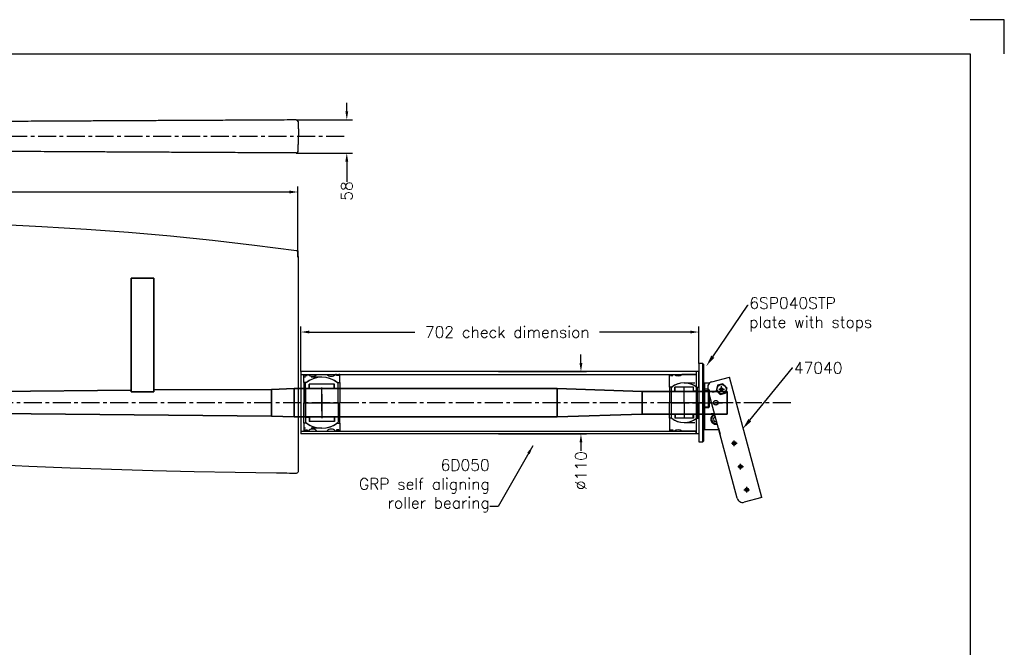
# Model space of a CAD drawing. Header units: millimetres. Extents: x 4480 to 7900, y 2154 to 4554.
# Tile 5 of 5: x 6163 to 7900, y 3447 to 4554. Entities that reach past the tile are written whole.
import ezdxf
from ezdxf import colors
from ezdxf.entities.mleader import LeaderData, LeaderLine
from ezdxf.math import Vec2, Vec3

# ---------------------------------------------------------------- set-up
doc = ezdxf.new("R2010")
doc.units = ezdxf.units.MM
doc.header["$MEASUREMENT"] = 0
doc.header["$PDMODE"] = 34
doc.header["$PDSIZE"] = 5
doc.linetypes.add('CENTER', pattern=[50.8, 31.75, -6.35, 6.35, -6.35])
doc.linetypes.add('HIDDEN', pattern=[9.525, 6.35, -3.175])
doc.layers.get('0').update_dxf_attribs({"linetype": 'CONTINUOUS'})
doc.layers.get('DEFPOINTS').update_dxf_attribs({"linetype": 'CONTINUOUS'})
for name, color, linetype in [('Bearings', 1, 'CONTINUOUS'), ('Blade', 1, 'CONTINUOUS'), ('CENTER', 8, 'CENTER'), ('RAMME', 7, 'CONTINUOUS')]:
    doc.layers.add(name, color=color, linetype=linetype)
doc.layers.add('DIMS', color=7, linetype='CONTINUOUS', lineweight=15)
doc.layers.add('STOCK', color=5, linetype='CONTINUOUS', lineweight=35)
doc.styles.add('ROMANS', font='romans')
doc.dimstyles.new('Text 20', dxfattribs={"dimtxt": 20, "dimasz": 15, "dimexe": 10, "dimexo": 0, "dimgap": 0, "dimtad": 0, "dimdsep": 46, "dimtxsty": 'ROMANS', "dimcen": 10, "dimazin": 2, "dimtfac": 0.65, "dimtofl": 0, "dimtmove": 0, "dimatfit": 0, "dimfxl": 1, "dimtolj": 1, "dimarcsym": 0})

# ---------------------------------------------------------------- blocks, each defined once
blk = doc.blocks.new('*D25')
at = {"layer": 'DEFPOINTS', "color": 0, "transparency": 16777216}
for p in [(6650.9, 4377.2), (6650.9, 4318.8), (6740, 4318.8)]:
    blk.add_point(p, dxfattribs=at)
at = {"layer": 'DIMS', "color": 0, "lineweight": -2, "transparency": 16777216}
for p, q in [((6740, 4392.2), (6740, 4407.2)), ((6650.9, 4377.2), (6750, 4377.2)), ((6650.9, 4318.8), (6750, 4318.8)), ((6740, 4303.8), (6740, 4267.9))]:
    blk.add_line(p, q, dxfattribs=at)
at = {"layer": 'DIMS', "color": 0, "transparency": 16777216}
for points in [[(6737.5, 4392.2), (6742.5, 4392.2), (6740, 4377.2)], [(6737.5, 4303.8), (6742.5, 4303.8), (6740, 4318.8)]]:
    blk.add_solid(points, dxfattribs=at)
at = {"layer": 'DIMS', "color": 0, "transparency": 16777216, "insert": (6740, 4251.7), "char_height": 20, "attachment_point": 5, "rotation": 90, "style": 'ROMANS'}
blk.add_mtext('\\A1;58', dxfattribs=at)
blk = doc.blocks.new('RUD33R-BLADE')
at = {"flags": 128}
blk.add_lwpolyline([(-531, 314.8), (-452.1, 311.1), (-373.2, 306.4), (-299, 300.8), (-224.8, 294.3), (-150.7, 286.7), (-76.8, 278), (-2.9, 268.3), (-2, 268.1), (-1.1, 268), (-0.6, 267.9, -0.026956), (0, 256.9), (0, 0), (0, -121.7, -0.417329), (-3, -124.7), (-5, -124.7), (-15, -124.6), (-19.6, -124.5), (-37.8, -124.3), (-110.6, -123.3), (-183.4, -121.9), (-256.3, -120.1), (-329.1, -118), (-401.9, -115.4), (-474.6, -112.4), (-547.4, -108.9)], format="xyb", dxfattribs=at)
at = {"layer": 'CENTER'}
blk.add_line((869.1, 0), (-1121.4, 0), dxfattribs=at)
blk = doc.blocks.new('Insert 100x90')
for p, q in [((-36, 32), (-50, 32)), ((-50, 32), (-50, 30)), ((-50, 30), (-48, 30)), ((-48, 26), (-50, 26)), ((-50, 26), (-50, 24)), ((-48, 30), (-48, 26)), ((-36, 27), (-36, 32)), ((-36, 32), (0, 32)), ((36, 32), (0, 32)), ((36, 27), (36, 32)), ((36, 32), (50, 32)), ((50, 30), (48, 30)), ((48, 30), (48, 26)), ((48, 26), (50, 26)), ((50, 32), (50, 30)), ((50, 26), (50, 24)), ((-50, -9), (-50, 9)), ((50, -9), (50, 9)), ((-50, -26), (-50, -24)), ((-48, -26), (-50, -26)), ((-50, -32), (-50, -30)), ((-50, -30), (-48, -30)), ((-36, -32), (-50, -32)), ((-48, -30), (-48, -26)), ((-36, -27), (-36, -32)), ((-36, -32), (0, -32)), ((36, -32), (0, -32)), ((36, -27), (36, -32)), ((36, -32), (50, -32)), ((48, -30), (48, -26)), ((48, -26), (50, -26)), ((50, -30), (48, -30)), ((50, -26), (50, -24)), ((50, -32), (50, -30))]:
    blk.add_line(p, q)
at = {"linetype": 'HIDDEN', "ltscale": 3}
for p, q in [((45, 0), (45, -32)), ((-45, 0), (-45, -32))]:
    blk.add_line(p, q, dxfattribs=at)
at = {"const_width": 1.2}
for points in [[(-49.9, 28.5, 1), (-48.6, 28.5, 1)], [(49.9, 28.5, -1), (48.6, 28.5, -1)], [(-49.9, -28.5, 1), (-48.6, -28.5, 1)], [(49.9, -28.5, -1), (48.6, -28.5, -1)]]:
    blk.add_lwpolyline(points, format="xyb", close=True, dxfattribs=at)
for centre, radius, start, end in [((-56.6, 16.5), 10, 311.4096, 48.5904), ((0, 0), 45, 143.1301, 216.8699), ((0, 0), 45, 323.1301, 36.8699), ((56.6, 16.5), 10, 131.4096, 228.5904), ((-56.6, -16.5), 10, 311.4096, 48.5904), ((56.6, -16.5), 10, 131.4096, 228.5904)]:
    blk.add_arc(centre, radius, start, end)
at = {"layer": 'CENTER'}
for p, q in [((0, 0), (0, 32)), ((0, 0), (-27, 0)), ((0, -32), (0, 0)), ((0, 0), (27, 0))]:
    blk.add_line(p, q, dxfattribs=at)
blk = doc.blocks.new('Ball-090-050')
for p, q in [((0, 29), (-34.4, 29)), ((-33, 22.5), (-33, -22.5)), ((-25.3, 22.5), (-33, 22.5)), ((-25, 22), (-33, 22)), ((-25.3, 29), (-25.3, 22.5)), ((-25, -22), (-25, 22)), ((0, 29), (34.4, 29)), ((25, -22), (25, 22)), ((25, 22), (33, 22)), ((25.2, 29), (25.2, 22.5)), ((25.2, 22.5), (33, 22.5)), ((33, 22.5), (33, -22.5)), ((0, -29), (-34.4, -29)), ((-25, -22), (-33, -22)), ((-25.3, -22.5), (-33, -22.5)), ((-25.3, -29), (-25.3, -22.5)), ((-25.3, -29), (0, -29)), ((25.2, -29), (0, -29)), ((0, -29), (34.4, -29)), ((25, -22), (33, -22)), ((25.2, -22.5), (33, -22.5)), ((25.2, -29), (25.2, -22.5))]:
    blk.add_line(p, q)
for start, end in [(139.876, 220.124), (319.876, 40.124)]:
    blk.add_arc((0, 0), 45, start, end)
at = {"layer": 'CENTER'}
for p in [(-15, 0), (0, 15), (15, 0), (0, -15)]:
    blk.add_line(p, (0, 0), dxfattribs=at)
blk = doc.blocks.new('*D28')
at = {"layer": 'DEFPOINTS', "color": 0, "transparency": 16777216}
for p in [(6658.9, 4003), (7360.9, 3947.3), (6658.9, 3933.3)]:
    blk.add_point(p, dxfattribs=at)
at = {"layer": 'DIMS', "color": 0, "lineweight": -2, "transparency": 16777216}
for p, q in [((6658.9, 3933.3), (6658.9, 4013)), ((7360.9, 3947.3), (7360.9, 4013)), ((6673.9, 4003), (6860.1, 4003)), ((7345.9, 4003), (7185.9, 4003))]:
    blk.add_line(p, q, dxfattribs=at)
at = {"layer": 'DIMS', "color": 0, "transparency": 16777216}
for points in [[(6673.9, 4005.5), (6673.9, 4000.5), (6658.9, 4003)], [(7345.9, 4005.5), (7345.9, 4000.5), (7360.9, 4003)]]:
    blk.add_solid(points, dxfattribs=at)
at = {"layer": 'DIMS', "color": 0, "transparency": 16777216, "insert": (7023, 4003), "char_height": 20, "attachment_point": 5, "style": 'ROMANS'}
blk.add_mtext('\\A1;702 check dimension', dxfattribs=at)
blk = doc.blocks.new('*D29')
at = {"layer": 'DEFPOINTS', "color": 0, "transparency": 16777216}
for p in [(4964, 4250), (6653.9, 4135.2), (4964, 4117.1)]:
    blk.add_point(p, dxfattribs=at)
at = {"layer": 'DIMS', "color": 0, "lineweight": -2, "transparency": 16777216}
for p, q in [((4964, 4117.1), (4964, 4260)), ((6653.9, 4135.2), (6653.9, 4260)), ((4979, 4250), (5817.2, 4250)), ((6638.9, 4250), (5884.8, 4250))]:
    blk.add_line(p, q, dxfattribs=at)
at = {"layer": 'DIMS', "color": 0, "transparency": 16777216}
for points in [[(4979, 4252.5), (4979, 4247.5), (4964, 4250)], [(6638.9, 4252.5), (6638.9, 4247.5), (6653.9, 4250)]]:
    blk.add_solid(points, dxfattribs=at)
at = {"layer": 'DIMS', "color": 0, "transparency": 16777216, "insert": (5851, 4250), "char_height": 20, "attachment_point": 5, "style": 'ROMANS'}
blk.add_mtext('\\A1;1690', dxfattribs=at)
blk = doc.blocks.new('47040BR-SV')
for p, q in [((167.2, 60.9), (-45.3, 4)), ((167.2, 60.9), (175.4, 30)), ((168.4, 17.7), (-24.8, -34)), ((-37.1, -27), (-45.3, 4)), ((-26.5, -0.5), (-33.5, -7.5)), ((-33.5, -7.5), (-30.9, -16.9)), ((-30.9, -16.9), (-21.5, -19.5)), ((-26.5, -0.5), (-17.1, -3.1)), ((-21.5, -19.5), (-14.5, -12.5)), ((-14.5, -12.5), (-17.1, -3.1)), ((45, -15.3), (55.5, -12.5)), ((47, -40), (47, -14.8)), ((-35, -40), (-35, -30.9)), ((25, -22.3), (25, -20.6)), ((25, -22.3), (29, -24.6)), ((29, -24.6), (33, -22.3)), ((33, -22.3), (33, -18.5)), ((-35, -40), (47, -40))]:
    blk.add_line(p, q)
for centre, radius in [((153.5, 34.5), 3.25), ((112.5, 23.5), 3.25), ((71.4, 12.5), 3.25), ((-24, -10), 8)]:
    blk.add_circle(centre, radius)
for centre, radius, start, end in [((165.8, 27.4), 10, 285, 15.0006), ((29, -20), 9, 192.6018, 17.3984), ((-27.4, -24.4), 10, 194.9978, 285.0001), ((29, -20), 7.5, 192.121, 17.8791)]:
    blk.add_arc(centre, radius, start, end)
for p in [(112.5, 23.5), (153.5, 34.5), (71.4, 12.5), (-24, -10)]:
    blk.add_point(p)
at = {"layer": 'CENTER'}
blk.add_line((0, -40), (0, 0), dxfattribs=at)
blk.add_circle((0, -20), 4, dxfattribs=at)
blk = doc.blocks.new('6SP035STP-SV')
for p, q in [((-22.9, 18), (-20.5, 18)), ((-20.5, 18), (7.6, 18)), ((7.6, 18), (7.8, 17)), ((69, 7), (-69, 7)), ((-69, 0), (69, 0)), ((-68, 8), (68, 8)), ((-20.9, 17), (-23.9, 17)), ((-20.9, 17), (-20.9, 8)), ((7.8, 17), (-20.9, 17)), ((7.8, 17), (7.8, 8)), ((8.6, 17), (7.8, 17))]:
    blk.add_line(p, q)
for points, degree in [([(-22.9, 18), (-23.9, 17)], 1), ([(-20.9, 17), (-20.8, 17.3), (-20.6, 17.7), (-20.5, 18)], 3), ([(8.6, 17), (7.6, 18)], 1), ([(-68, 8), (-69, 7)], 1), ([(-69, 7), (-69, 0)], 1), ([(-23.9, 17), (-23.9, 8)], 1), ([(8.6, 8), (8.6, 17)], 1), ([(69, 7), (68, 8)], 1), ([(69, 0), (69, 7)], 1)]:
    blk.add_open_spline(points, degree=degree)
at = {"layer": 'CENTER'}
blk.add_line((0, -6.7), (0, 26.1), dxfattribs=at)
blk = doc.blocks.new('Insert 100x70 flange')
for p, q in [((-27.5, 26), (-55, 26)), ((-55, 26), (-55, 21)), ((-55, 21), (-50, 21)), ((-50, 21), (-50, -4)), ((-27.5, 26), (0, 26)), ((-27.5, 21.7), (-27.5, 26)), ((27.5, 26), (0, 26)), ((27.5, 21.7), (27.5, 26)), ((27.5, 26), (55, 26)), ((50, 21), (50, -4)), ((55, 21), (50, 21)), ((55, 26), (55, 21)), ((-50, -20), (-50, -17)), ((50, -20), (50, -17)), ((-48, -20), (-50, -20)), ((-50, -26), (-50, -24)), ((-50, -24), (-48, -24)), ((-27.5, -26), (-50, -26)), ((-48, -24), (-48, -20)), ((-27.5, -21.7), (-27.5, -26)), ((-27.5, -26), (0, -26)), ((27.5, -26), (0, -26)), ((27.5, -21.7), (27.5, -26)), ((27.5, -26), (50, -26)), ((48, -24), (48, -20)), ((48, -20), (50, -20)), ((50, -24), (48, -24)), ((50, -26), (50, -24))]:
    blk.add_line(p, q)
at = {"linetype": 'HIDDEN', "ltscale": 3}
for p, q in [((-35, 0), (-35, 26)), ((35, 0), (35, 26))]:
    blk.add_line(p, q, dxfattribs=at)
at = {"const_width": 1.2}
for points in [[(-49.9, -22.5, -1), (-48.6, -22.5, -1)], [(49.9, -22.5, 1), (48.6, -22.5, 1)]]:
    blk.add_lwpolyline(points, format="xyb", close=True, dxfattribs=at)
for centre, radius, start, end in [((0, 0), 35, 141.7868, 218.2132), ((0, 0), 35, 321.7868, 38.2132), ((-57.6, -10.5), 10, 319.5911, 40.4089), ((57.6, -10.5), 10, 139.5911, 220.4089)]:
    blk.add_arc(centre, radius, start, end)
at = {"layer": 'CENTER'}
for p, q in [((0, 26), (0, 0)), ((0, 0), (-27, 0)), ((0, 0), (0, -26)), ((0, 0), (27, 0))]:
    blk.add_line(p, q, dxfattribs=at)
blk = doc.blocks.new('Ball-070-040')
for p, q in [((-26.4, 23), (26.4, 23)), ((-20.3, 23), (-20.3, 16.5)), ((20.2, 23), (20.2, 16.5)), ((-27.5, 16.5), (-27.5, -16.5)), ((-20.3, 16.5), (-27.5, 16.5)), ((-27.5, 16), (-20, 16)), ((-20, 16), (-20, -16)), ((20, 16), (20, -16)), ((27.5, 16), (20, 16)), ((20.2, 16.5), (27.5, 16.5)), ((27.5, 16.5), (27.5, -16.5)), ((-20, -16), (-27.5, -16)), ((-20.3, -16.5), (-27.5, -16.5)), ((-20.3, -23), (-20.3, -16.5)), ((20, -16), (27.5, -16)), ((20.2, -23), (20.2, -16.5)), ((20.2, -16.5), (27.5, -16.5)), ((-26.4, -23), (26.4, -23))]:
    blk.add_line(p, q)
for start, end in [(138.9177, 221.0823), (318.9177, 41.0823)]:
    blk.add_arc((0, 0), 35, start, end)
at = {"layer": 'CENTER'}
for p, q in [((0, -23), (0, 23)), ((0, 0), (-13.3, 0)), ((0, 0), (13.3, 0))]:
    blk.add_line(p, q, dxfattribs=at)
blk = doc.blocks.new('*D35')
at = {"layer": 'DEFPOINTS', "color": 0, "transparency": 16777216}
for p in [(7007.4, 3933.3), (7007.4, 3823.3), (7153, 3823.3)]:
    blk.add_point(p, dxfattribs=at)
at = {"layer": 'DIMS', "color": 0, "lineweight": -2, "transparency": 16777216}
for p, q in [((7153, 3948.3), (7153, 3963.3)), ((7007.4, 3933.3), (7163, 3933.3)), ((7007.4, 3823.3), (7163, 3823.3)), ((7153, 3808.3), (7153, 3793.3))]:
    blk.add_line(p, q, dxfattribs=at)
at = {"layer": 'DIMS', "color": 0, "transparency": 16777216}
for points in [[(7150.5, 3948.3), (7155.5, 3948.3), (7153, 3933.3)], [(7150.5, 3808.3), (7155.5, 3808.3), (7153, 3823.3)]]:
    blk.add_solid(points, dxfattribs=at)
at = {"layer": 'DIMS', "color": 0, "transparency": 16777216, "insert": (7153, 3758.5), "char_height": 20, "attachment_point": 5, "rotation": 90, "style": 'ROMANS'}
blk.add_mtext('\\A1;%%C110', dxfattribs=at)

msp = doc.modelspace()

# ---------------------------------------------------------------- linework, layer by layer
at = {"layer": 'Bearings'}
for p, q in [((7355.928, 3933.281), (6658.947, 3933.281)), ((6658.947, 3933.281), (6658.947, 3823.281)), ((6658.947, 3928.281), (7355.928, 3928.281)), ((7355.928, 3933.281), (7355.928, 3823.281)), ((6658.947, 3828.281), (7355.928, 3828.281)), ((7355.928, 3823.281), (6658.947, 3823.281))]:
    msp.add_line(p, q, dxfattribs=at)
at = {"layer": 'Blade'}
for p, q in [((6650.934, 4377.15), (6650.934, 4377.132)), ((6650.934, 4318.85), (6650.934, 4318.868))]:
    msp.add_line(p, q, dxfattribs=at)
for centre, start, end in [((6650.95, 4374.15), 2.703245, 90.30867), ((6650.95, 4321.85), 269.69133, 357.296755)]:
    msp.add_arc(centre, 3, start, end, dxfattribs=at)
for points, knots in [([(6650.934, 4377.153), (6643.857, 4377.114), (6624.399, 4377.006), (6592.906, 4376.837), (6556.81, 4376.645), (6521.771, 4376.462), (6487.802, 4376.286), (6454.914, 4376.117), (6423.115, 4375.955), (6391.948, 4375.796), (6361.454, 4375.641), (6331.669, 4375.488), (6303.088, 4375.342), (6275.711, 4375.2), (6249.532, 4375.064), (6224.547, 4374.932), (6200.75, 4374.806), (6178.132, 4374.685), (6156.685, 4374.568), (6136.401, 4374.457), (6117.271, 4374.351), (6098.248, 4374.244), (6078.969, 4374.134), (6059.011, 4374.018), (6038.989, 4373.901), (6003.526, 4373.689), (5952.331, 4373.372), (5885.203, 4372.928), (5817.32, 4372.443), (5748.881, 4371.912), (5684.444, 4371.364), (5624.251, 4370.802), (5568.574, 4370.234), (5512.998, 4369.612), (5457.366, 4368.924), (5401.632, 4368.156), (5346.175, 4367.296), (5300.224, 4366.488), (5263.589, 4365.77), (5235.945, 4365.186), (5208.276, 4364.552), (5180.794, 4363.865), (5153.725, 4363.12), (5127.037, 4362.307), (5104.203, 4361.526), (5084.977, 4360.796), (5069.327, 4360.147), (5053.871, 4359.441), (5038.823, 4358.675), (5024.413, 4357.845), (5011.957, 4357.018), (5001.482, 4356.212), (4992.893, 4355.451), (4985.217, 4354.649), (4979.272, 4353.894), (4974.84, 4353.204), (4971.614, 4352.597), (4968.942, 4351.961), (4966.872, 4351.283), (4965.426, 4350.546), (4965.217, 4350.035), (4965.109, 4349.769)], [0, 0, 0, 0, 0.0122218, 0.03360166, 0.05438073, 0.07454994, 0.09410195, 0.11303103, 0.13133291, 0.14900462, 0.16684005, 0.18398122, 0.20042852, 0.2161834, 0.23124819, 0.24562597, 0.25932051, 0.27233611, 0.28467752, 0.29634984, 0.30735843, 0.31770882, 0.32919724, 0.3406468, 0.35217286, 0.36377174, 0.40188586, 0.44058684, 0.47971956, 0.51916086, 0.55885442, 0.59111119, 0.62326205, 0.6551961, 0.68733915, 0.71967133, 0.75189543, 0.78371088, 0.79970543, 0.81586452, 0.83208323, 0.84825008, 0.8642475, 0.87995266, 0.89573055, 0.90520533, 0.91477393, 0.92434341, 0.93381922, 0.94310828, 0.95212393, 0.95865468, 0.9649399, 0.97097569, 0.97677737, 0.98053467, 0.98422388, 0.98787174, 0.99164166, 0.9956645, 1, 1, 1, 1]), ([(6653.947, 4374.281), (6653.947, 4374.281), (6653.944, 4374.362), (6653.959, 4374.02), (6653.986, 4373.4), (6654.034, 4372.294), (6654.104, 4370.686), (6654.202, 4368.444), (6654.319, 4365.778), (6654.495, 4361.73), (6654.748, 4355.951), (6654.979, 4350.651), (6655.095, 4348)], [0, 0, 0, 0, 0.00009372, 0.07395723, 0.14793159, 0.22192684, 0.31897154, 0.41605194, 0.51321903, 0.610407, 0.80517161, 1, 1, 1, 1]), ([(6650.934, 4318.847), (6643.857, 4318.886), (6624.399, 4318.994), (6592.906, 4319.163), (6556.81, 4319.355), (6521.771, 4319.538), (6487.802, 4319.714), (6454.914, 4319.883), (6423.115, 4320.045), (6391.948, 4320.204), (6361.454, 4320.359), (6331.669, 4320.512), (6303.088, 4320.658), (6275.711, 4320.8), (6249.532, 4320.936), (6224.547, 4321.068), (6200.75, 4321.194), (6178.132, 4321.315), (6156.685, 4321.432), (6136.401, 4321.543), (6117.271, 4321.649), (6098.248, 4321.756), (6078.969, 4321.866), (6059.011, 4321.982), (6038.989, 4322.099), (6003.526, 4322.311), (5952.331, 4322.628), (5885.203, 4323.072), (5817.32, 4323.557), (5748.881, 4324.088), (5684.444, 4324.636), (5624.251, 4325.198), (5568.574, 4325.766), (5512.998, 4326.388), (5457.366, 4327.076), (5401.632, 4327.844), (5346.175, 4328.704), (5300.224, 4329.512), (5263.589, 4330.23), (5235.945, 4330.814), (5208.276, 4331.448), (5180.794, 4332.135), (5153.725, 4332.88), (5127.037, 4333.693), (5104.203, 4334.474), (5084.977, 4335.204), (5069.327, 4335.853), (5053.871, 4336.559), (5038.823, 4337.325), (5024.413, 4338.155), (5011.957, 4338.982), (5001.482, 4339.788), (4992.893, 4340.549), (4985.217, 4341.351), (4979.272, 4342.106), (4974.84, 4342.796), (4971.614, 4343.403), (4968.942, 4344.039), (4966.872, 4344.717), (4965.426, 4345.454), (4965.217, 4345.965), (4965.109, 4346.231)], [0, 0, 0, 0, 0.0122218, 0.03360166, 0.05438073, 0.07454994, 0.09410195, 0.11303103, 0.13133291, 0.14900462, 0.16684005, 0.18398122, 0.20042852, 0.2161834, 0.23124819, 0.24562597, 0.25932051, 0.27233611, 0.28467752, 0.29634984, 0.30735843, 0.31770882, 0.32919724, 0.3406468, 0.35217286, 0.36377174, 0.40188586, 0.44058684, 0.47971956, 0.51916086, 0.55885442, 0.59111119, 0.62326205, 0.6551961, 0.68733915, 0.71967133, 0.75189543, 0.78371088, 0.79970543, 0.81586452, 0.83208323, 0.84825008, 0.8642475, 0.87995266, 0.89573055, 0.90520533, 0.91477393, 0.92434341, 0.93381922, 0.94310828, 0.95212393, 0.95865468, 0.9649399, 0.97097569, 0.97677737, 0.98053467, 0.98422388, 0.98787174, 0.99164166, 0.9956645, 1, 1, 1, 1]), ([(6653.947, 4321.719), (6653.947, 4321.719), (6653.944, 4321.638), (6653.959, 4321.98), (6653.986, 4322.6), (6654.034, 4323.706), (6654.104, 4325.314), (6654.202, 4327.556), (6654.319, 4330.222), (6654.495, 4334.27), (6654.748, 4340.049), (6654.979, 4345.349), (6655.095, 4348)], [0, 0, 0, 0, 0.00009372, 0.07395723, 0.14793159, 0.22192684, 0.31897154, 0.41605194, 0.51321903, 0.610407, 0.80517161, 1, 1, 1, 1])]:
    msp.add_open_spline(points, degree=3, knots=knots, dxfattribs=at)
at = {"layer": 'CENTER'}
msp.add_line((6735.095, 4348), (4935.095, 4348), dxfattribs=at)
at = {"layer": 'RAMME'}
for p, q in [((7899.724, 4554), (7839.724, 4554)), ((7899.724, 4494), (7899.724, 4554)), ((4539.724, 4494), (7839.724, 4494)), ((7839.724, 4494), (7839.724, 2214))]:
    msp.add_line(p, q, dxfattribs=at)
at = {"layer": 'STOCK'}
for p, q in [((6399.929, 4097.812), (6359.929, 4097.812)), ((6359.929, 4097.812), (6359.929, 3898.13)), ((6399.929, 4097.812), (6399.929, 3898.13)), ((6359.929, 3900.618), (6014.929, 3896.708)), ((6359.929, 3898.13), (6359.929, 3897.572)), ((6359.929, 3897.572), (6359.929, 3897.516)), ((6606.929, 3901.781), (6399.929, 3901.071)), ((6399.929, 3898.13), (6399.929, 3897.611)), ((6606.929, 3901.781), (6646.929, 3903.281)), ((6606.929, 3901.781), (6606.929, 3854.781)), ((7110.928, 3903.281), (6646.929, 3903.281)), ((6646.929, 3903.281), (6646.929, 3853.281)), ((7260.928, 3898.281), (7110.928, 3903.281)), ((7110.928, 3903.281), (7110.928, 3853.281)), ((7381.928, 3898.281), (7260.928, 3898.281)), ((7260.928, 3898.281), (7260.928, 3858.281)), ((7389.928, 3898.281), (7381.928, 3898.281)), ((7410.928, 3898.281), (7389.928, 3898.281)), ((7410.928, 3898.281), (7410.928, 3858.281)), ((5844.929, 3861.781), (6606.929, 3854.781)), ((7110.928, 3853.281), (7260.928, 3858.281)), ((7260.928, 3858.281), (7381.928, 3858.281)), ((7389.928, 3858.281), (7381.928, 3858.281)), ((7389.928, 3858.281), (7410.928, 3858.281)), ((6646.929, 3853.281), (6606.929, 3854.781)), ((6646.929, 3853.281), (7110.928, 3853.281))]:
    msp.add_line(p, q, dxfattribs=at)
for points in [[(6364.816, 3897.572), (6363.187, 3897.55), (6361.558, 3897.531), (6359.929, 3897.516)], [(6399.929, 3897.611), (6388.224, 3897.598), (6376.52, 3897.585), (6364.816, 3897.572)]]:
    msp.add_open_spline(points, degree=3, dxfattribs=at)
for points in [[(7389.928, 3898.281), (7389.928, 3898.281), (7389.896, 3898.273), (7389.766, 3898.241), (7389.671, 3898.218), (7389.421, 3898.16), (7389.264, 3898.125), (7388.901, 3898.049), (7388.695, 3898.008), (7388.234, 3897.925), (7387.978, 3897.883), (7388.438, 3897.806), (7388.152, 3897.771), (7387.544, 3897.711), (7387.229, 3897.687), (7386.749, 3897.663), (7386.587, 3897.657), (7386.26, 3897.648), (7386.094, 3897.646), (7385.599, 3897.646), (7385.274, 3897.654), (7384.632, 3897.687), (7384.313, 3897.711), (7384.71, 3897.77), (7384.423, 3897.806), (7383.877, 3897.883), (7383.624, 3897.925), (7383.165, 3898.007), (7382.956, 3898.048), (7382.591, 3898.125), (7382.437, 3898.159), (7382.187, 3898.218), (7382.089, 3898.241), (7381.96, 3898.273), (7381.928, 3898.281), (7381.928, 3898.281)], [(7381.928, 3858.281), (7381.928, 3858.281), (7381.959, 3858.289), (7382.089, 3858.321), (7382.185, 3858.344), (7382.435, 3858.402), (7382.591, 3858.437), (7382.954, 3858.514), (7383.16, 3858.554), (7383.621, 3858.637), (7383.877, 3858.679), (7384.417, 3858.756), (7384.703, 3858.791), (7384.312, 3858.851), (7384.626, 3858.875), (7385.106, 3858.899), (7385.268, 3858.906), (7385.595, 3858.914), (7385.761, 3858.916), (7386.256, 3858.916), (7386.581, 3858.908), (7387.223, 3858.876), (7387.543, 3858.851), (7388.146, 3858.792), (7388.433, 3858.757), (7387.978, 3858.679), (7388.232, 3858.638), (7388.691, 3858.555), (7388.9, 3858.514), (7389.264, 3858.437), (7389.418, 3858.403), (7389.669, 3858.345), (7389.766, 3858.321), (7389.895, 3858.289), (7389.928, 3858.281), (7389.928, 3858.281)]]:
    msp.add_open_spline(points, degree=3, knots=[0, 0, 0, 0, 0.0625, 0.0625, 0.125, 0.125, 0.1875, 0.1875, 0.25, 0.25, 0.3125, 0.3125, 0.375, 0.375, 0.4375, 0.4375, 0.46875, 0.46875, 0.5, 0.5, 0.5625, 0.5625, 0.625, 0.625, 0.6875, 0.6875, 0.75, 0.75, 0.8125, 0.8125, 0.875, 0.875, 0.9375, 0.9375, 1, 1, 1, 1], dxfattribs=at)

# ---------------------------------------------------------------- block references
at = {"layer": 'Bearings', "rotation": 270}
for name, p in [('6SP035STP-SV', (7360.928, 3878.281)), ('Insert 100x90', (6695.947, 3878.281)), ('Ball-090-050', (6695.947, 3878.281)), ('Insert 100x70 flange', (7334.928, 3878.281)), ('Ball-070-040', (7334.928, 3878.281)), ('47040BR-SV', (7410.928, 3878.281))]:
    msp.add_blockref(name, p, dxfattribs=at)
at = {"layer": 'Blade'}
msp.add_blockref('RUD33R-BLADE', (6653.947, 3878.281), dxfattribs=at)

# ---------------------------------------------------------------- texts
at = {"insert": (6992, 3685), "char_height": 20, "attachment_point": 9, "style": 'ROMANS'}
msp.add_mtext('\\A1;6D050\\PGRP self aligning\\Proller bearing', dxfattribs=at)

# ---------------------------------------------------------------- dimensions: what is measured, and where the dimension line sits
at = {"layer": 'DIMS'}
dim = msp.add_linear_dim(base=(6740, 4318.847), p1=(6650.934, 4377.153), p2=(6650.934, 4318.847), angle=90, dimstyle='Text 20', override={"dimdec": 0}, dxfattribs=at)
dim.commit()
dim.dimension.update_dxf_attribs({"geometry": '*D25', "text_midpoint": (6740, 4251.704), "dimtype": 160})
dim = msp.add_linear_dim(base=(4963.961, 4250), p1=(6653.947, 4135.154), p2=(4963.961, 4117.069), dimstyle='Text 20', override={"dimdec": 0}, dxfattribs=at)
dim.commit()
dim.dimension.update_dxf_attribs({"geometry": '*D29', "text_midpoint": (5851, 4250), "dimtype": 160})
dim = msp.add_linear_dim(base=(6658.947, 4003), p1=(7360.928, 3947.281), p2=(6658.947, 3933.281), text='<> check dimension', dimstyle='Text 20', override={"dimdec": 1}, dxfattribs=at)
dim.commit()
dim.dimension.update_dxf_attribs({"geometry": '*D28', "text_midpoint": (7023, 4003), "dimtype": 160})
dim = msp.add_linear_dim(base=(7153, 3823.281), p1=(7007.437, 3933.281), p2=(7007.437, 3823.281), angle=90, text='%%C<>', dimstyle='Text 20', dxfattribs=at)
dim.commit()
dim.dimension.update_dxf_attribs({"geometry": '*D35', "text_midpoint": (7153, 3758.519), "dimtype": 160})

# ---------------------------------------------------------------- leaders
at = {"annotation_type": 0, "has_hookline": 1, "hookline_direction": 1, "text_width": 259.048}
msp.add_leader([(7068, 3802), (7007, 3695), (6992, 3695)], dimstyle='Text 20', override={"dimgap": 0, "dimtad": 0}, dxfattribs=at)
at = {"layer": 'DIMS'}
ml = msp.add_multileader_mtext('Standard', dxfattribs=at)
ml.set_content('6SP040STP\\Pplate with stops', color=256, style='ROMANS')
ml.set_leader_properties()
ml.build(insert=Vec2(0, 0))
ml.multileader.update_dxf_attribs({"text_right_attachment_type": 6, "dogleg_length": 0.36, "arrow_head_size": 20})
ctx = ml.context
ctx.base_point, ctx.char_height, ctx.arrow_head_size, ctx.plane_origin = Vec3(7447.988, 4050.696), 20, 20, Vec3(7059.693, 3943.005)
ctx.right_attachment = 6
notes = []
notes.append((ctx, [(0, (1, 1, 0), (7447.628, 4050.696), (1, 0), 0.36, [(0, [(7374.229, 3943.005)], 0, [])])]))
ctx.mtext.insert, ctx.mtext.flow_direction = Vec3(7449.988, 4064.029), 5
ml = msp.add_multileader_mtext('Standard', dxfattribs=at)
ml.set_content('47040', color=256, style='ROMANS')
ml.set_leader_properties()
ml.build(insert=Vec2(0, 0))
ml.multileader.update_dxf_attribs({"text_right_attachment_type": 6, "dogleg_length": 0.36, "arrow_head_size": 20})
ctx = ml.context
ctx.base_point, ctx.char_height, ctx.arrow_head_size, ctx.plane_origin = Vec3(7526.599, 3939.78), 20, 20, Vec3(7138.303, 3832.089)
ctx.right_attachment = 6
notes.append((ctx, [(0, (1, 1, 0), (7526.239, 3939.78), (1, 0), 0.36, [(0, [(7438.303, 3832.089)], 0, [])])]))
ctx.mtext.insert, ctx.mtext.flow_direction = Vec3(7528.599, 3949.78), 5
for ctx, leaders in notes:
    for number, flags, end, landing, length, lines in leaders:
        leader = LeaderData()
        leader.index, (leader.has_last_leader_line, leader.has_dogleg_vector, leader.attachment_direction) = number, flags
        leader.last_leader_point, leader.dogleg_vector, leader.dogleg_length = Vec3(end), Vec3(landing), length
        for number, points, colour, breaks in lines:
            line = LeaderLine()
            line.index, line.vertices, line.color, line.breaks = number, Vec3.list(points), colors.encode_raw_color(colour), breaks
            leader.lines.append(line)
        ctx.leaders.append(leader)

doc.saveas('drawing.dxf')
